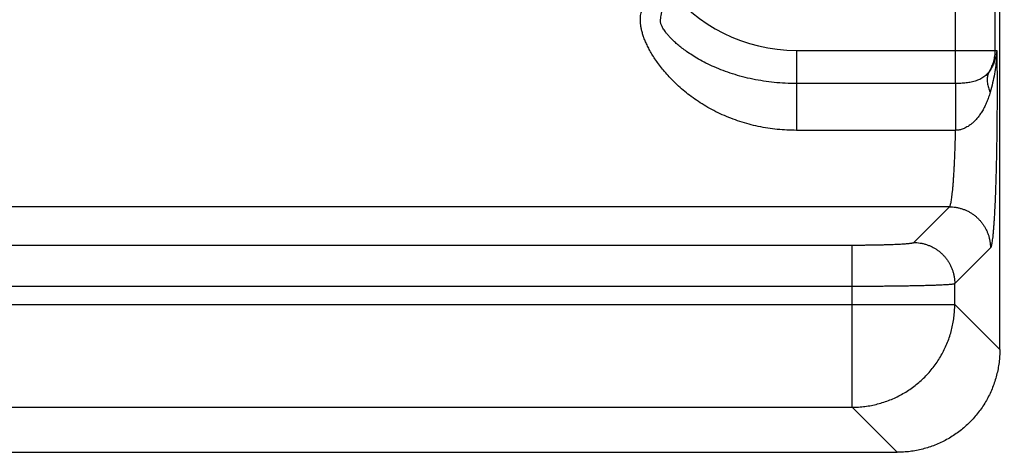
# Model space of a CAD drawing. Header units: inches. Extents: x 0 to 34, y 0 to 22.
# Tile 9 of 83: x 8.29 to 9.249, y 5.481 to 5.902. Entities that reach past the tile are written whole.
import ezdxf

# ---------------------------------------------------------------- set-up
doc = ezdxf.new("R2010")
doc.units = ezdxf.units.IN
doc.header["$LTSCALE"] = 1.87
doc.header["$MEASUREMENT"] = 0
doc.layers.get('0').update_dxf_attribs({"linetype": 'CONTINUOUS'})
doc.layers.add('DIMENSIONS', color=7, linetype='CONTINUOUS')
doc.styles.get("Standard").update_dxf_attribs({"font": 'txt', "width": 0.8})
doc.dimstyles.new('DIMSTYLE_1', dxfattribs={"dimtxt": 0.125, "dimasz": 0.18, "dimexe": 0.18, "dimexo": 0.0625, "dimgap": 0.09, "dimtad": 0, "dimtih": 1, "dimtoh": 1, "dimdec": 3, "dimzin": 4, "dimdsep": 46, "dimtxsty": 'STANDARD', "dimblk": '_FILLED', "dimblk1": '_FILLED', "dimblk2": '_FILLED', "dimcen": 0.09, "dimadec": 0, "dimazin": 0, "dimtp": 0.01, "dimtm": 0.01, "dimtfac": 1, "dimtdec": 3, "dimtofl": 0, "dimtmove": 0, "dimatfit": 3, "dimldrblk": '_FILLED', "dimfxl": 1, "dimtolj": 1, "dimtzin": 4, "dimarcsym": 0})

# ---------------------------------------------------------------- blocks, each defined once
blk = doc.blocks.new('_FILLED')
at = {"color": 0, "linetype": 'BYBLOCK'}
blk.add_solid([(0, 0), (-1, 0.1736), (-1, -0.1736)], dxfattribs=at)
blk = doc.blocks.new('*D2')
at = {"layer": 'DIMENSIONS', "color": 2, "linetype": 'CONTINUOUS'}
for p, q in [((7.73374, 7.21621), (10.11925, 7.21621)), ((9.99425, 7.21621), (9.99425, 6.55971)), ((9.99425, 5.48121), (9.99425, 6.30971)), ((9.26659, 5.48121), (10.11925, 5.48121))]:
    blk.add_line(p, q, dxfattribs=at)
at = {"layer": 'DIMENSIONS', "color": 2, "linetype": 'CONTINUOUS', "xscale": 0.18, "yscale": 0.18, "zscale": 0.18}
for p, rotation in [((9.99425, 7.21621), 90), ((9.99425, 5.48121), 270)]:
    blk.add_blockref('_FILLED', p, dxfattribs=dict(at, rotation=rotation))
at = {"layer": 'DIMENSIONS', "color": 2, "linetype": 'CONTINUOUS', "width": 0.8}
for s, p in [('[', (9.95675, 6.37221)), (']', (10.55675, 6.37221)), ('1.735', (9.33175, 6.37221)), ('44.07', (10.05675, 6.37221))]:
    blk.add_text(s, height=0.125, dxfattribs=at).set_placement(p)

msp = doc.modelspace()

# ---------------------------------------------------------------- linework, layer by layer
at = {"color": 7, "linetype": 'CONTINUOUS'}
for p, q in [((9.24419, 5.58112), (9.24419, 8.86375)), ((9.20117, 5.84006), (9.20117, 6.22237)), ((9.23971, 5.8723), (9.23971, 6.19013)), ((9.04619, 5.8723), (9.24127, 5.8723)), ((9.04619, 5.8723), (9.04619, 5.79452)), ((9.20117, 5.84006), (9.04619, 5.84006)), ((9.20112, 5.79452), (9.04619, 5.79452)), ((9.19511, 5.72013), (5.82426, 5.72013)), ((9.16037, 5.68539), (9.19511, 5.72013)), ((5.91894, 5.68288), (9.10043, 5.68288)), ((9.10043, 5.52506), (9.10043, 5.68288)), ((9.20033, 5.64543), (9.23507, 5.68016)), ((9.20033, 5.62497), (9.20033, 5.64543)), ((5.91894, 5.64292), (9.10043, 5.64292)), ((5.81904, 5.62497), (9.20033, 5.62497)), ((9.24419, 5.58112), (9.20033, 5.62497)), ((5.91894, 5.52506), (9.10043, 5.52506)), ((9.14428, 5.48121), (9.10043, 5.52506)), ((5.87509, 5.48121), (9.14428, 5.48121))]:
    msp.add_line(p, q, dxfattribs=at)
msp.add_arc((9.04619, 6.03121), 0.15892, 216.85891, 270, dxfattribs=at)
for points, knots in [([(8.91388, 5.90219), (8.91402, 5.9031), (8.91433, 5.90501), (8.91481, 5.90799), (8.91532, 5.91122), (8.91587, 5.91469), (8.91644, 5.91842), (8.91705, 5.92241), (8.9177, 5.92666), (8.91835, 5.93118), (8.91881, 5.93429), (8.91903, 5.93589)], [0, 0, 0, 0, 0.081598, 0.170108, 0.265814, 0.368907, 0.479513, 0.597719, 0.723753, 0.857814, 1, 1, 1, 1]), ([(9.04619, 5.79452), (9.04309, 5.79452), (9.03688, 5.79468), (9.02758, 5.79539), (9.01832, 5.79658), (9.00912, 5.79825), (9.00005, 5.80041), (8.99114, 5.80303), (8.98245, 5.80612), (8.97401, 5.80965), (8.96589, 5.81358), (8.95814, 5.81787), (8.9508, 5.82246), (8.94392, 5.82729), (8.93752, 5.8323), (8.93161, 5.83742), (8.92619, 5.84258), (8.92128, 5.84774), (8.91684, 5.85284), (8.91288, 5.85786), (8.90936, 5.86274), (8.90627, 5.86748), (8.9036, 5.87204), (8.90129, 5.87641), (8.89937, 5.88061), (8.89777, 5.8846), (8.8965, 5.88841), (8.89553, 5.89204), (8.89483, 5.89547), (8.89442, 5.89873), (8.89428, 5.90181), (8.89438, 5.90471), (8.89472, 5.90743), (8.8951, 5.90917), (8.89534, 5.91)], [0, 0, 0, 0, 0.044317, 0.088821, 0.133411, 0.177997, 0.222494, 0.266817, 0.310862, 0.354513, 0.397602, 0.439917, 0.481253, 0.521416, 0.560231, 0.597549, 0.633258, 0.667273, 0.699539, 0.730019, 0.758715, 0.785647, 0.810858, 0.834408, 0.856372, 0.876864, 0.895982, 0.913831, 0.930527, 0.946145, 0.960799, 0.974589, 0.987625, 1, 1, 1, 1]), ([(9.04619, 5.84006), (9.04257, 5.84006), (9.03537, 5.84024), (9.02464, 5.84105), (9.01408, 5.84239), (9.00376, 5.84423), (8.99375, 5.84657), (8.98413, 5.84934), (8.97497, 5.85252), (8.96634, 5.85604), (8.95836, 5.8598), (8.95119, 5.86365), (8.9449, 5.86744), (8.93952, 5.87105), (8.93493, 5.87444), (8.93103, 5.87759), (8.9277, 5.88052), (8.92488, 5.88324), (8.92249, 5.88574), (8.92047, 5.88805), (8.9188, 5.89016), (8.91742, 5.8921), (8.91631, 5.89386), (8.91543, 5.89547), (8.91477, 5.89692), (8.91429, 5.89823), (8.91398, 5.89939), (8.91382, 5.90043), (8.91378, 5.90135), (8.91383, 5.90192), (8.91388, 5.90219)], [0, 0, 0, 0, 0.070207, 0.140002, 0.209068, 0.2771, 0.343776, 0.408733, 0.471656, 0.532211, 0.589772, 0.643018, 0.690554, 0.732335, 0.768994, 0.801343, 0.82992, 0.855168, 0.877483, 0.897204, 0.914602, 0.929922, 0.943382, 0.955184, 0.965483, 0.974416, 0.982153, 0.98887, 0.994756, 1, 1, 1, 1]), ([(9.24127, 5.8723), (9.24118, 5.87093), (9.24084, 5.86816), (9.23987, 5.86403), (9.23841, 5.85991), (9.23648, 5.8559), (9.23489, 5.85335), (9.23402, 5.85212)], [0, 0, 0, 0, 0.189273, 0.385002, 0.585969, 0.791254, 1, 1, 1, 1]), ([(9.23402, 5.85212), (9.23448, 5.85287), (9.23536, 5.85441), (9.2365, 5.85681), (9.23748, 5.85928), (9.23829, 5.8618), (9.23892, 5.86438), (9.23938, 5.867), (9.23965, 5.86964), (9.23971, 5.87141), (9.23971, 5.8723)], [0, 0, 0, 0, 0.12499, 0.249981, 0.374975, 0.499973, 0.624976, 0.749983, 0.874991, 1, 1, 1, 1]), ([(9.24127, 5.87229), (9.24124, 5.86999), (9.24102, 5.86512), (9.24025, 5.8575), (9.23897, 5.84927), (9.23717, 5.84056), (9.23564, 5.83464), (9.23479, 5.83163)], [0, 0, 0, 0, 0.167533, 0.353691, 0.556199, 0.772567, 1, 1, 1, 1]), ([(9.24127, 5.8723), (9.24131, 5.86956), (9.24136, 5.86404), (9.24142, 5.8557), (9.24147, 5.84725), (9.24149, 5.83874), (9.24149, 5.83018), (9.24147, 5.82163), (9.24143, 5.8131), (9.24137, 5.80465), (9.24129, 5.79629), (9.24119, 5.78805), (9.24107, 5.77996), (9.24093, 5.77204), (9.24077, 5.7643), (9.24059, 5.75678), (9.2404, 5.74949), (9.24018, 5.74246), (9.23995, 5.73572), (9.23971, 5.72928), (9.23945, 5.72317), (9.23917, 5.7174), (9.23888, 5.712), (9.23858, 5.70698), (9.23827, 5.70234), (9.23795, 5.69811), (9.23761, 5.6943), (9.23727, 5.69093), (9.23692, 5.688), (9.23657, 5.68552), (9.23622, 5.68352), (9.23587, 5.68197), (9.23552, 5.68089), (9.23524, 5.68033), (9.23507, 5.68016)], [0, 0, 0, 0, 0.042656, 0.086025, 0.129943, 0.174238, 0.21873, 0.263234, 0.307567, 0.351545, 0.395002, 0.437816, 0.479877, 0.52108, 0.561314, 0.600452, 0.638361, 0.674918, 0.710006, 0.743509, 0.775317, 0.805332, 0.833462, 0.859631, 0.883773, 0.905822, 0.925709, 0.943356, 0.958696, 0.971678, 0.982276, 0.990486, 0.996349, 1, 1, 1, 1]), ([(9.23402, 5.85212), (9.23362, 5.85151), (9.23275, 5.85032), (9.23126, 5.84867), (9.22957, 5.84716), (9.22771, 5.84582), (9.22568, 5.84463), (9.22351, 5.84362), (9.22122, 5.84275), (9.21884, 5.84204), (9.21639, 5.84145), (9.21389, 5.84099), (9.21137, 5.84063), (9.20882, 5.84037), (9.20626, 5.84018), (9.20371, 5.84008), (9.20201, 5.84006), (9.20117, 5.84006)], [0, 0, 0, 0, 0.060045, 0.120867, 0.18267, 0.24565, 0.309955, 0.375655, 0.442679, 0.510845, 0.579914, 0.649614, 0.719684, 0.789908, 0.86017, 0.930276, 1, 1, 1, 1]), ([(9.23402, 5.85212), (9.23372, 5.85157), (9.23317, 5.85042), (9.23254, 5.8486), (9.23212, 5.84669), (9.2319, 5.84469), (9.23188, 5.84261), (9.23206, 5.84048), (9.23244, 5.8383), (9.23303, 5.83608), (9.23381, 5.83384), (9.23444, 5.83237), (9.23479, 5.83163)], [0, 0, 0, 0, 0.088811, 0.178792, 0.270599, 0.364807, 0.461894, 0.562235, 0.6661, 0.773652, 0.884959, 1, 1, 1, 1]), ([(9.20117, 5.84006), (9.20116, 5.83947), (9.20116, 5.83822), (9.20116, 5.83627), (9.20116, 5.83413), (9.20115, 5.83184), (9.20115, 5.82939), (9.20115, 5.82681), (9.20114, 5.82411), (9.20114, 5.82131), (9.20114, 5.81843), (9.20114, 5.81548), (9.20113, 5.81248), (9.20113, 5.80946), (9.20113, 5.80642), (9.20112, 5.80339), (9.20112, 5.80039), (9.20112, 5.79744), (9.20112, 5.79549), (9.20112, 5.79452)], [0, 0, 0, 0, 0.038887, 0.081936, 0.128878, 0.179422, 0.233254, 0.290037, 0.34942, 0.411033, 0.474492, 0.539403, 0.605362, 0.671959, 0.73878, 0.805408, 0.871428, 0.93643, 1, 1, 1, 1]), ([(9.23479, 5.83163), (9.23433, 5.83001), (9.23334, 5.82681), (9.23159, 5.82215), (9.22958, 5.81772), (9.22737, 5.81361), (9.225, 5.80991), (9.22255, 5.80668), (9.22011, 5.80395), (9.21773, 5.80169), (9.21545, 5.79986), (9.21331, 5.79839), (9.21129, 5.79724), (9.20939, 5.79634), (9.20759, 5.79566), (9.20587, 5.79516), (9.20423, 5.79481), (9.20266, 5.7946), (9.20162, 5.79453), (9.20112, 5.79452)], [0, 0, 0, 0, 0.094632, 0.188369, 0.279817, 0.367714, 0.450468, 0.526602, 0.595317, 0.656516, 0.710922, 0.759314, 0.80253, 0.841508, 0.877307, 0.910621, 0.941848, 0.971461, 1, 1, 1, 1]), ([(9.19511, 5.72013), (9.19528, 5.72025), (9.19558, 5.72071), (9.19595, 5.7216), (9.19633, 5.72288), (9.1967, 5.72453), (9.19707, 5.72656), (9.19743, 5.72896), (9.19779, 5.73171), (9.19814, 5.73483), (9.19847, 5.73828), (9.19879, 5.74206), (9.1991, 5.74616), (9.1994, 5.75056), (9.19968, 5.75525), (9.19994, 5.76021), (9.20019, 5.76541), (9.20041, 5.77085), (9.20062, 5.77651), (9.20081, 5.78236), (9.20098, 5.78838), (9.20107, 5.79246), (9.20112, 5.79452)], [0, 0, 0, 0, 0.008371, 0.021223, 0.038918, 0.061538, 0.089071, 0.121464, 0.158634, 0.200473, 0.246841, 0.297576, 0.352506, 0.411454, 0.474216, 0.540556, 0.610227, 0.682985, 0.758591, 0.836798, 0.917353, 1, 1, 1, 1]), ([(9.19511, 5.72013), (9.19615, 5.72012), (9.19824, 5.72004), (9.20136, 5.71966), (9.20444, 5.71905), (9.20746, 5.71819), (9.2104, 5.7171), (9.21325, 5.71578), (9.21599, 5.71425), (9.2186, 5.7125), (9.22106, 5.71056), (9.22337, 5.70842), (9.2255, 5.70612), (9.22745, 5.70365), (9.22919, 5.70104), (9.23073, 5.6983), (9.23205, 5.69546), (9.23314, 5.69251), (9.23399, 5.68949), (9.23461, 5.68641), (9.23498, 5.6833), (9.23507, 5.68121), (9.23507, 5.68016)], [0, 0, 0, 0, 0.049973, 0.099954, 0.149942, 0.199937, 0.249937, 0.299943, 0.349953, 0.399967, 0.449983, 0.5, 0.550017, 0.600033, 0.650046, 0.700056, 0.750062, 0.800063, 0.850058, 0.900046, 0.950026, 1, 1, 1, 1]), ([(9.10043, 5.68288), (9.1018, 5.68288), (9.10453, 5.68289), (9.10864, 5.68291), (9.11272, 5.68294), (9.11676, 5.68298), (9.12072, 5.68304), (9.1246, 5.6831), (9.12835, 5.68318), (9.13196, 5.68327), (9.13543, 5.68337), (9.13872, 5.68348), (9.14183, 5.6836), (9.14474, 5.68373), (9.14744, 5.68387), (9.14991, 5.68402), (9.15213, 5.68417), (9.15412, 5.68433), (9.15584, 5.68449), (9.15729, 5.68466), (9.15846, 5.68483), (9.15936, 5.685), (9.15997, 5.68517), (9.16028, 5.6853), (9.16037, 5.68539)], [0, 0, 0, 0, 0.068266, 0.136674, 0.204774, 0.272119, 0.338279, 0.402833, 0.465382, 0.525638, 0.583361, 0.638303, 0.690196, 0.738769, 0.783758, 0.824944, 0.862175, 0.895298, 0.92413, 0.948494, 0.968273, 0.983394, 0.993882, 1, 1, 1, 1]), ([(9.16037, 5.68539), (9.16142, 5.68539), (9.16351, 5.6853), (9.16662, 5.68493), (9.1697, 5.68431), (9.17272, 5.68345), (9.17566, 5.68236), (9.17851, 5.68105), (9.18125, 5.67951), (9.18386, 5.67776), (9.18633, 5.67582), (9.18863, 5.67369), (9.19076, 5.67138), (9.19271, 5.66891), (9.19445, 5.66631), (9.19599, 5.66357), (9.19731, 5.66072), (9.1984, 5.65777), (9.19925, 5.65475), (9.19987, 5.65168), (9.20025, 5.64856), (9.20033, 5.64647), (9.20033, 5.64543)], [0, 0, 0, 0, 0.049973, 0.099953, 0.149941, 0.199935, 0.249935, 0.299941, 0.349952, 0.399965, 0.449981, 0.499998, 0.550016, 0.600032, 0.650045, 0.700056, 0.750062, 0.800063, 0.850057, 0.900045, 0.950026, 1, 1, 1, 1]), ([(9.10043, 5.64292), (9.10246, 5.64292), (9.10653, 5.64292), (9.1126, 5.64294), (9.11863, 5.64296), (9.1246, 5.643), (9.13046, 5.64304), (9.13622, 5.64309), (9.14184, 5.64315), (9.14731, 5.64322), (9.1526, 5.6433), (9.15769, 5.64339), (9.16257, 5.64349), (9.16722, 5.64359), (9.17163, 5.6437), (9.17576, 5.64382), (9.17963, 5.64394), (9.18319, 5.64407), (9.18645, 5.6442), (9.18939, 5.64434), (9.192, 5.64448), (9.19427, 5.64463), (9.19618, 5.64478), (9.19774, 5.64493), (9.19894, 5.64508), (9.19976, 5.64523), (9.2002, 5.64534), (9.20033, 5.64543)], [0, 0, 0, 0, 0.061058, 0.121902, 0.182287, 0.241975, 0.300745, 0.358379, 0.414664, 0.469393, 0.522364, 0.573382, 0.622262, 0.668827, 0.712916, 0.754374, 0.793053, 0.828802, 0.861479, 0.890951, 0.917104, 0.93984, 0.959075, 0.974741, 0.986788, 0.995194, 1, 1, 1, 1]), ([(9.10043, 5.52506), (9.10252, 5.52507), (9.1067, 5.52521), (9.11295, 5.52581), (9.11916, 5.5268), (9.12528, 5.52818), (9.13131, 5.52995), (9.13722, 5.53208), (9.14298, 5.53459), (9.14857, 5.53745), (9.15398, 5.54065), (9.15917, 5.54419), (9.16413, 5.54805), (9.16884, 5.55221), (9.17328, 5.55665), (9.17744, 5.56137), (9.18129, 5.56633), (9.18481, 5.57153), (9.18801, 5.57693), (9.19086, 5.58253), (9.19336, 5.5883), (9.19549, 5.59421), (9.19724, 5.60023), (9.19861, 5.60634), (9.1996, 5.61251), (9.20019, 5.61873), (9.20033, 5.62289), (9.20033, 5.62497)], [0, 0, 0, 0, 0.040011, 0.080029, 0.120051, 0.160079, 0.20011, 0.240145, 0.280182, 0.320221, 0.360262, 0.400306, 0.440355, 0.480408, 0.520457, 0.560498, 0.60053, 0.640554, 0.680576, 0.720616, 0.76068, 0.800722, 0.840703, 0.880606, 0.920435, 0.960216, 1, 1, 1, 1]), ([(9.24419, 5.58112), (9.24419, 5.57902), (9.24405, 5.57483), (9.24346, 5.56857), (9.24248, 5.56237), (9.24111, 5.55623), (9.23936, 5.5502), (9.23723, 5.54429), (9.23474, 5.53853), (9.23189, 5.53293), (9.22869, 5.52753), (9.22516, 5.52234), (9.22132, 5.51738), (9.21717, 5.51267), (9.21273, 5.50823), (9.20802, 5.50408), (9.20306, 5.50024), (9.19787, 5.49671), (9.19246, 5.49351), (9.18687, 5.49066), (9.18111, 5.48817), (9.1752, 5.48604), (9.16916, 5.48429), (9.16303, 5.48292), (9.15682, 5.48194), (9.15056, 5.48134), (9.14637, 5.48121), (9.14428, 5.48121)], [0, 0, 0, 0, 0.040022, 0.080095, 0.120141, 0.160106, 0.200125, 0.240164, 0.280144, 0.32009, 0.3601, 0.4001, 0.440025, 0.479995, 0.520005, 0.559975, 0.5999, 0.6399, 0.67991, 0.719856, 0.759836, 0.799875, 0.839894, 0.879859, 0.919905, 0.959978, 1, 1, 1, 1])]:
    msp.add_open_spline(points, degree=3, knots=knots, dxfattribs=at)

# ---------------------------------------------------------------- dimensions: what is measured, and where the dimension line sits
at = {"layer": 'DIMENSIONS', "color": 2, "linetype": 'CONTINUOUS'}
dim = msp.add_linear_dim(base=(9.99425, 7.21621), p1=(9.26659, 5.48121), p2=(7.73374, 7.21621), angle=90, dimstyle='DIMSTYLE_1', dxfattribs=at)
dim.commit()
dim.dimension.update_dxf_attribs({"geometry": '*D2', "text_midpoint": (9.99425, 6.43471), "dimtype": 160})

doc.saveas('drawing.dxf')
